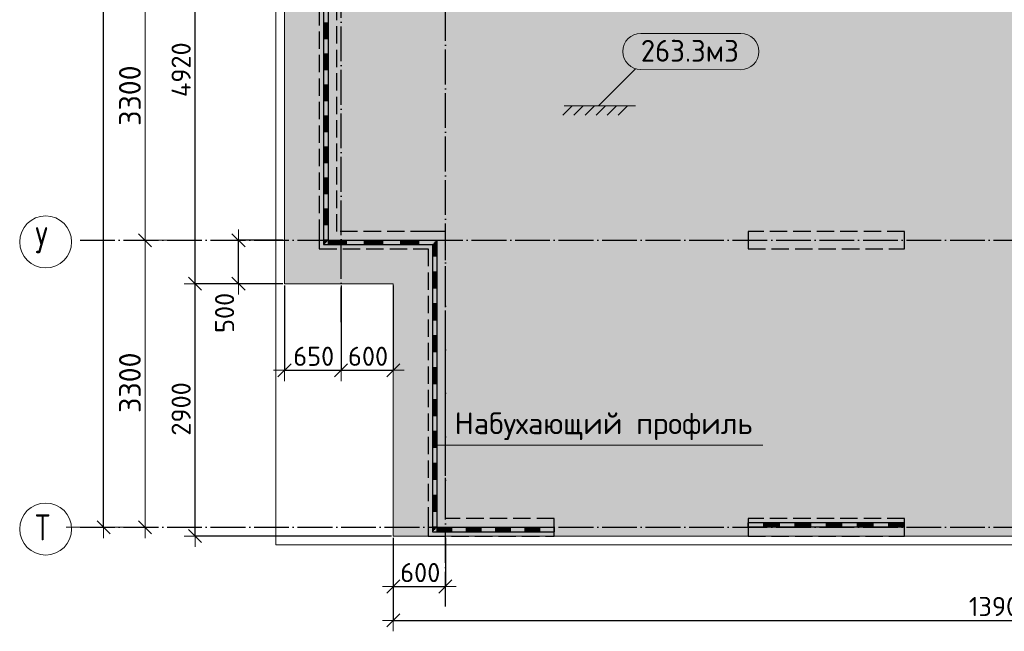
# Model space of a CAD drawing. Header units: millimetres. Extents: x -3725 to 93325, y -74170 to 82591.
# Tile 23 of 140: x -3695 to 7626, y 45545 to 52575. Entities that reach past the tile are written whole.
import ezdxf

# ---------------------------------------------------------------- set-up
doc = ezdxf.new("R2010")
doc.units = ezdxf.units.MM
doc.header["$PDMODE"] = 65
for name, pattern in [('______11', [500, 400, -50, 0, -50]), ('______2', [270, 200, -70]), ('______3', [500, 400, -100]), ('______5', [1100, 800, -100, 100, -100])]:
    doc.linetypes.add(name, pattern=pattern)
for name, color, linetype, lineweight in [('Standard', 7, 'Continuous', 25), ('Балка_ общее', 7, '______3', 13), ('Заливка', 7, 'Continuous', 13), ('Размерная линия_ общее', 7, 'Continuous', 13), ('Стена_ общее', 7, 'Continuous', 35), ('Текст_ примечание', 7, 'Continuous', 13), ('Фундамент (1)', 7, 'Continuous', 35)]:
    doc.layers.add(name, color=color, linetype=linetype, lineweight=lineweight)
doc.layers.add('Осевая линия_ общее', color=7, linetype='______5', lineweight=13, true_color=0xa0a0a0)
doc.styles.add('ISOCPEUR', font='ISOCPEUR')
doc.dimstyles.new('DIMSTYLE_17', dxfattribs={"dimtxt": 220, "dimasz": 250, "dimexe": 0, "dimexo": 0, "dimgap": 110, "dimtad": 2, "dimdec": 0, "dimrnd": 1, "dimzin": 12, "dimdsep": 46, "dimtxsty": 'ISOCPEUR', "dimblk1": 'ALL_ML_STRICH', "dimblk2": 'ALL_ML_STRICH', "dimsah": 1, "dimcen": 0, "dimclrd": 7, "dimclre": 256, "dimclrt": 7, "dimadec": 0, "dimazin": 0, "dimtfac": 1, "dimtdec": 0, "dimtix": 1, "dimtmove": 2, "dimatfit": 3, "dimfxl": 0, "dimtzin": 0, "dimlwd": 0, "dimlwe": -3, "dimarcsym": 0})
doc.dimstyles.new('DIMSTYLE_3', dxfattribs={"dimtxt": 220, "dimasz": 250, "dimexe": 0, "dimexo": 0, "dimgap": 110, "dimtad": 2, "dimdec": 0, "dimrnd": 5, "dimzin": 12, "dimdsep": 46, "dimtxsty": 'ISOCPEUR', "dimblk1": 'ALL_ML_STRICH', "dimblk2": 'ALL_ML_STRICH', "dimsah": 1, "dimcen": 0, "dimclrd": 7, "dimclre": 256, "dimclrt": 7, "dimadec": 0, "dimazin": 0, "dimtfac": 1, "dimtdec": 0, "dimtix": 1, "dimtmove": 2, "dimatfit": 3, "dimfxl": 0, "dimtzin": 0, "dimlwd": 0, "dimlwe": -3, "dimarcsym": 0})
doc.dimstyles.new('DIMSTYLE_5', dxfattribs={"dimtxt": 220, "dimasz": 250, "dimexe": 0, "dimexo": 0, "dimgap": 110, "dimtad": 2, "dimdec": 0, "dimrnd": 5, "dimzin": 12, "dimdsep": 46, "dimtxsty": 'ISOCPEUR', "dimblk1": 'ALL_ML_STRICH', "dimblk2": 'ALL_ML_STRICH', "dimsah": 1, "dimcen": 0, "dimclrd": 7, "dimclre": 256, "dimclrt": 7, "dimadec": 0, "dimazin": 0, "dimtfac": 1, "dimtdec": 0, "dimtix": 1, "dimtmove": 2, "dimatfit": 3, "dimfxl": 0, "dimtvp": 1.2, "dimtzin": 0, "dimlwd": 0, "dimlwe": -3, "dimarcsym": 0})
doc.dimstyles.new('DIMSTYLE_7', dxfattribs={"dimtxt": 250, "dimasz": 250, "dimexe": 0, "dimexo": 0, "dimgap": 125, "dimtad": 2, "dimdec": 0, "dimrnd": 5, "dimzin": 12, "dimdsep": 46, "dimtxsty": 'ISOCPEUR', "dimblk1": 'ALL_ML_STRICH', "dimblk2": 'ALL_ML_STRICH', "dimsah": 1, "dimcen": 0, "dimclrd": 7, "dimclre": 256, "dimclrt": 7, "dimadec": 0, "dimazin": 0, "dimtfac": 1, "dimtdec": 0, "dimtix": 1, "dimtmove": 2, "dimatfit": 3, "dimfxl": 0, "dimtzin": 0, "dimlwd": 0, "dimlwe": -3, "dimarcsym": 0})

# ---------------------------------------------------------------- blocks, each defined once
blk = doc.blocks.new('ALL_ML_STRICH')
at = {"color": 0, "linetype": 'ByBlock', "lineweight": -2}
for p, q in [((0, -0.5), (0, 0.5)), ((-1, 0), (0.5, 0)), ((-0.3, -0.3), (0.3, 0.3))]:
    blk.add_line(p, q, dxfattribs=at)
blk = doc.blocks.new('*D9')
at = {"layer": 'DEFPOINTS', "color": 7, "linetype": 'Continuous', "lineweight": 13, "transparency": 33554687}
for p in [(600, 46640), (1200, 46640), (600, 46060)]:
    blk.add_point(p, dxfattribs=at)
at = {"layer": 'Размерная линия_ общее', "color": 253, "linetype": 'Continuous', "lineweight": -2, "true_color": 0xa0a0a0, "transparency": 33554687}
for p, q in [((600, 46620), (600, 46060)), ((1200, 46620), (1200, 46060))]:
    blk.add_line(p, q, dxfattribs=at)
at = {"layer": 'Размерная линия_ общее', "color": 7, "linetype": 'Continuous', "lineweight": -2, "transparency": 33554687}
blk.add_line((600, 46060), (1200, 46060), dxfattribs=at)
at = {"layer": 'Размерная линия_ общее', "color": 7, "linetype": 'Continuous', "lineweight": 13, "transparency": 33554687, "xscale": 250, "yscale": 250, "zscale": 250, "rotation": 180}
blk.add_blockref('ALL_ML_STRICH', (600, 46060), dxfattribs=at)
at = {"layer": 'Размерная линия_ общее', "color": 7, "linetype": 'Continuous', "lineweight": 13, "transparency": 33554687, "xscale": 250, "yscale": 250, "zscale": 250}
blk.add_blockref('ALL_ML_STRICH', (1200, 46060), dxfattribs=at)
at = {"layer": 'Размерная линия_ общее', "color": 7, "linetype": 'Continuous', "lineweight": 13, "transparency": 33554687, "insert": (911, 46220), "char_height": 220, "width": 660, "attachment_point": 5, "style": 'ISOCPEUR'}
blk.add_mtext('\\A1;{600}', dxfattribs=at)
blk = doc.blocks.new('*D11')
at = {"layer": 'DEFPOINTS', "color": 7, "linetype": 'Continuous', "lineweight": 13, "transparency": 33554687}
for p in [(600, 46640), (14500, 46640), (600, 45670)]:
    blk.add_point(p, dxfattribs=at)
at = {"layer": 'Размерная линия_ общее', "color": 253, "linetype": 'Continuous', "lineweight": -2, "true_color": 0xa0a0a0, "transparency": 33554687}
for p, q in [((600, 46620), (600, 45670)), ((14500, 46620), (14500, 45670))]:
    blk.add_line(p, q, dxfattribs=at)
at = {"layer": 'Размерная линия_ общее', "color": 7, "linetype": 'Continuous', "lineweight": -2, "transparency": 33554687}
blk.add_line((600, 45670), (14500, 45670), dxfattribs=at)
at = {"layer": 'Размерная линия_ общее', "color": 7, "linetype": 'Continuous', "lineweight": 13, "transparency": 33554687, "xscale": 250, "yscale": 250, "zscale": 250, "rotation": 180}
blk.add_blockref('ALL_ML_STRICH', (600, 45670), dxfattribs=at)
at = {"layer": 'Размерная линия_ общее', "color": 7, "linetype": 'Continuous', "lineweight": 13, "transparency": 33554687, "xscale": 250, "yscale": 250, "zscale": 250}
blk.add_blockref('ALL_ML_STRICH', (14500, 45670), dxfattribs=at)
at = {"layer": 'Размерная линия_ общее', "color": 7, "linetype": 'Continuous', "lineweight": 13, "transparency": 33554687, "insert": (7583, 45830), "char_height": 220, "width": 1100, "attachment_point": 5, "style": 'ISOCPEUR'}
blk.add_mtext('\\A1;{13900}', dxfattribs=at)
blk = doc.blocks.new('*D12')
at = {"layer": 'DEFPOINTS', "color": 7, "linetype": 'Continuous', "lineweight": 13, "transparency": 33554687}
for p in [(-650, 49540), (-1679, 46640), (600, 46640)]:
    blk.add_point(p, dxfattribs=at)
at = {"layer": 'Размерная линия_ общее', "color": 253, "linetype": 'Continuous', "lineweight": -2, "true_color": 0xa0a0a0, "transparency": 33554687}
for p, q in [((-670, 49540), (-1679, 49540)), ((580, 46640), (-1679, 46640))]:
    blk.add_line(p, q, dxfattribs=at)
at = {"layer": 'Размерная линия_ общее', "color": 7, "linetype": 'Continuous', "lineweight": -2, "transparency": 33554687}
blk.add_line((-1679, 46640), (-1679, 49540), dxfattribs=at)
at = {"layer": 'Размерная линия_ общее', "color": 7, "linetype": 'Continuous', "lineweight": 13, "transparency": 33554687, "xscale": 250, "yscale": 250, "zscale": 250}
for p, rotation in [((-1679, 49540), 90), ((-1679, 46640), 270)]:
    blk.add_blockref('ALL_ML_STRICH', p, dxfattribs=dict(at, rotation=rotation))
at = {"layer": 'Размерная линия_ общее', "color": 7, "linetype": 'Continuous', "lineweight": 13, "transparency": 33554687, "insert": (-1839, 48101), "char_height": 220, "width": 880, "attachment_point": 5, "rotation": 90, "style": 'ISOCPEUR'}
blk.add_mtext('\\A1;{2900}', dxfattribs=at)
blk = doc.blocks.new('*D13')
at = {"layer": 'DEFPOINTS', "color": 7, "linetype": 'Continuous', "lineweight": 13, "transparency": 33554687}
for p in [(-650, 54460), (-1679, 49540), (-650, 49540)]:
    blk.add_point(p, dxfattribs=at)
at = {"layer": 'Размерная линия_ общее', "color": 253, "linetype": 'Continuous', "lineweight": -2, "true_color": 0xa0a0a0, "transparency": 33554687}
for p, q in [((-670, 54460), (-1679, 54460)), ((-670, 49540), (-1679, 49540))]:
    blk.add_line(p, q, dxfattribs=at)
at = {"layer": 'Размерная линия_ общее', "color": 7, "linetype": 'Continuous', "lineweight": -2, "transparency": 33554687}
blk.add_line((-1679, 49540), (-1679, 54460), dxfattribs=at)
at = {"layer": 'Размерная линия_ общее', "color": 7, "linetype": 'Continuous', "lineweight": 13, "transparency": 33554687, "xscale": 250, "yscale": 250, "zscale": 250}
for p, rotation in [((-1679, 54460), 90), ((-1679, 49540), 270)]:
    blk.add_blockref('ALL_ML_STRICH', p, dxfattribs=dict(at, rotation=rotation))
at = {"layer": 'Размерная линия_ общее', "color": 7, "linetype": 'Continuous', "lineweight": 13, "transparency": 33554687, "insert": (-1839, 52000), "char_height": 220, "width": 880, "attachment_point": 5, "rotation": 90, "style": 'ISOCPEUR'}
blk.add_mtext('\\A1;{4920}', dxfattribs=at)
blk = doc.blocks.new('*D25')
at = {"layer": 'DEFPOINTS', "color": 7, "linetype": 'Continuous', "lineweight": 13, "transparency": 33554687}
for p in [(-650, 50040), (-1179, 49540), (-650, 49540)]:
    blk.add_point(p, dxfattribs=at)
at = {"layer": 'Размерная линия_ общее', "color": 253, "linetype": 'Continuous', "lineweight": -2, "true_color": 0xa0a0a0, "transparency": 33554687}
for p, q in [((-670, 50040), (-1179, 50040)), ((-670, 49540), (-1179, 49540))]:
    blk.add_line(p, q, dxfattribs=at)
at = {"layer": 'Размерная линия_ общее', "color": 7, "linetype": 'Continuous', "lineweight": -2, "transparency": 33554687}
blk.add_line((-1179, 49540), (-1179, 50040), dxfattribs=at)
at = {"layer": 'Размерная линия_ общее', "color": 7, "linetype": 'Continuous', "lineweight": 13, "transparency": 33554687, "xscale": 250, "yscale": 250, "zscale": 250}
for p, rotation in [((-1179, 50040), 90), ((-1179, 49540), 270)]:
    blk.add_blockref('ALL_ML_STRICH', p, dxfattribs=dict(at, rotation=rotation))
at = {"layer": 'Размерная линия_ общее', "color": 7, "linetype": 'Continuous', "lineweight": 13, "transparency": 33554687, "insert": (-1339, 49205), "char_height": 220, "width": 660, "attachment_point": 5, "rotation": 90, "style": 'ISOCPEUR'}
blk.add_mtext('\\A1;{500}', dxfattribs=at)
blk = doc.blocks.new('СЛОЖНЫЙ_ОБЪЕКТ_7')
at = {"layer": 'Стена_ общее', "color": 253, "linetype": '______2', "lineweight": -3, "true_color": 0xa0a0a0, "transparency": 33554687}
for p, q in [((-250, 54060), (-250, 50140)), ((-50, 50140), (-50, 53860)), ((-250, 50140), (-250, 49940)), ((1000, 50140), (-50, 50140)), ((1200, 50140), (1000, 50140)), ((1200, 46840), (1200, 50140)), ((4680, 50140), (4680, 49940)), ((6480, 50140), (4680, 50140)), ((6480, 49940), (6480, 50140)), ((-250, 49940), (1000, 49940)), ((1000, 49940), (1000, 46840)), ((4680, 49940), (6480, 49940)), ((1000, 46840), (1000, 46640)), ((2450, 46840), (1200, 46840)), ((2450, 46640), (2450, 46840)), ((4680, 46840), (4680, 46640)), ((6480, 46840), (4680, 46840)), ((6480, 46640), (6480, 46840)), ((1000, 46640), (2450, 46640)), ((4680, 46640), (6480, 46640))]:
    blk.add_line(p, q, dxfattribs=at)
blk = doc.blocks.new('ЭЛЕМЕНТ_УЗОРА_3')
at = {"layer": 'Standard', "color": 7, "linetype": 'Continuous', "lineweight": 25, "transparency": 33554687}
for p, q in [((5040, 46790), (4680, 46790)), ((4680, 46790), (4680, 46790)), ((4680, 46740), (4680, 46790)), ((4680, 46740), (4680, 46790)), ((4680, 46780), (4680, 46780)), ((4680, 46770), (4680, 46770)), ((4680, 46760), (4680, 46760)), ((4860, 46740), (4860, 46790)), ((5040, 46780), (4860, 46780)), ((5040, 46770), (4860, 46770)), ((5040, 46760), (4860, 46760)), ((5400, 46790), (5040, 46790)), ((5040, 46740), (5040, 46790)), ((5040, 46740), (5040, 46790)), ((5220, 46740), (5220, 46790)), ((5400, 46780), (5220, 46780)), ((5400, 46770), (5220, 46770)), ((5400, 46760), (5220, 46760)), ((5760, 46790), (5400, 46790)), ((5400, 46740), (5400, 46790)), ((5400, 46740), (5400, 46790)), ((5580, 46740), (5580, 46790)), ((5760, 46780), (5580, 46780)), ((5760, 46770), (5580, 46770)), ((5760, 46760), (5580, 46760)), ((6120, 46790), (5760, 46790)), ((5760, 46740), (5760, 46790)), ((5760, 46740), (5760, 46790)), ((5940, 46740), (5940, 46790)), ((6120, 46780), (5940, 46780)), ((6120, 46770), (5940, 46770)), ((6120, 46760), (5940, 46760)), ((6480, 46790), (6120, 46790)), ((6120, 46740), (6120, 46790)), ((6120, 46740), (6120, 46790)), ((6300, 46740), (6300, 46790)), ((6480, 46780), (6300, 46780)), ((6480, 46770), (6300, 46770)), ((6480, 46760), (6300, 46760)), ((6480, 46740), (6480, 46790)), ((4680, 46750), (4680, 46750)), ((5040, 46740), (4680, 46740)), ((4680, 46740), (4680, 46740)), ((5040, 46750), (4860, 46750)), ((5400, 46740), (5040, 46740)), ((5400, 46750), (5220, 46750)), ((5760, 46740), (5400, 46740)), ((5760, 46750), (5580, 46750)), ((6120, 46740), (5760, 46740)), ((6120, 46750), (5940, 46750)), ((6480, 46740), (6120, 46740)), ((6480, 46750), (6300, 46750))]:
    blk.add_line(p, q, dxfattribs=at)
blk = doc.blocks.new('ЭЛЕМЕНТ_УЗОРА_4')
at = {"layer": 'Standard', "color": 7, "linetype": 'Continuous', "lineweight": 25, "transparency": 33554687}
for p, q in [((-200, 52891), (-200, 52535)), ((-150, 52891), (-150, 52535)), ((-200, 52535), (-200, 52178)), ((-150, 52535), (-200, 52535)), ((-150, 52535), (-200, 52535)), ((-190, 52535), (-190, 52356)), ((-180, 52535), (-180, 52356)), ((-170, 52535), (-170, 52356)), ((-160, 52535), (-160, 52356)), ((-150, 52535), (-150, 52178)), ((-150, 52356), (-200, 52356)), ((-200, 52178), (-200, 51822)), ((-150, 52178), (-200, 52178)), ((-150, 52178), (-200, 52178)), ((-190, 52178), (-190, 52000)), ((-180, 52178), (-180, 52000)), ((-170, 52178), (-170, 52000)), ((-160, 52178), (-160, 52000)), ((-150, 52178), (-150, 51822)), ((-150, 52000), (-200, 52000)), ((-200, 51822), (-200, 51465)), ((-150, 51822), (-200, 51822)), ((-150, 51822), (-200, 51822)), ((-190, 51822), (-190, 51644)), ((-180, 51822), (-180, 51644)), ((-170, 51822), (-170, 51644)), ((-160, 51822), (-160, 51644)), ((-150, 51822), (-150, 51465)), ((-150, 51644), (-200, 51644)), ((-200, 51465), (-200, 51109)), ((-150, 51465), (-200, 51465)), ((-150, 51465), (-200, 51465)), ((-190, 51465), (-190, 51287)), ((-180, 51465), (-180, 51287)), ((-170, 51465), (-170, 51287)), ((-160, 51465), (-160, 51287)), ((-150, 51465), (-150, 51109)), ((-150, 51287), (-200, 51287)), ((-200, 51109), (-200, 50753)), ((-150, 51109), (-200, 51109)), ((-150, 51109), (-200, 51109)), ((-190, 51109), (-190, 50931)), ((-180, 51109), (-180, 50931)), ((-170, 51109), (-170, 50931)), ((-160, 51109), (-160, 50931)), ((-150, 51109), (-150, 50753)), ((-150, 50931), (-200, 50931)), ((-200, 50753), (-200, 50396)), ((-150, 50753), (-200, 50753)), ((-150, 50753), (-200, 50753)), ((-190, 50753), (-190, 50575)), ((-180, 50753), (-180, 50575)), ((-170, 50753), (-170, 50575)), ((-160, 50753), (-160, 50575)), ((-150, 50753), (-150, 50396)), ((-150, 50575), (-200, 50575)), ((-200, 50396), (-200, 50040)), ((-150, 50396), (-200, 50396)), ((-150, 50396), (-200, 50396)), ((-190, 50396), (-190, 50218)), ((-180, 50396), (-180, 50218)), ((-170, 50396), (-170, 50218)), ((-160, 50396), (-160, 50218)), ((-150, 50218), (-200, 50218)), ((-200, 50040), (-200, 49990)), ((-200, 49990), (-150, 49990)), ((-190, 50040), (-190, 50000)), ((-180, 50040), (-180, 50010)), ((-170, 50040), (-170, 50020)), ((-160, 50040), (-160, 50030)), ((-150, 50040), (-150, 50040)), ((-150, 50040), (267, 50040)), ((-150, 50040), (-150, 49990)), ((-150, 50040), (-150, 49990)), ((-150, 50030), (58, 50030)), ((-150, 50020), (58, 50020)), ((-150, 50010), (58, 50010)), ((-150, 50000), (58, 50000)), ((-150, 49990), (267, 49990)), ((58, 50040), (58, 49990)), ((267, 50040), (683, 50040)), ((267, 50040), (267, 49990)), ((267, 50040), (267, 49990)), ((267, 50030), (475, 50030)), ((267, 50020), (475, 50020)), ((267, 50010), (475, 50010)), ((267, 50000), (475, 50000)), ((267, 49990), (683, 49990)), ((475, 50040), (475, 49990)), ((683, 50040), (683, 49990)), ((683, 50040), (683, 49990)), ((683, 50030), (892, 50030)), ((683, 50020), (892, 50020)), ((683, 50010), (892, 50010)), ((683, 50000), (892, 50000)), ((683, 49990), (1050, 49990)), ((892, 50040), (892, 49990)), ((1050, 49990), (1050, 49673)), ((1060, 50000), (1060, 49857)), ((1070, 50010), (1070, 49857)), ((1080, 50020), (1080, 49857)), ((1090, 50030), (1090, 49857)), ((1100, 50040), (1100, 50040)), ((1100, 50040), (1100, 49673)), ((1100, 50040), (1100, 50040)), ((1100, 50040), (1100, 50040)), ((1100, 49857), (1050, 49857)), ((1050, 49673), (1050, 49307)), ((1100, 49673), (1050, 49673)), ((1100, 49673), (1050, 49673)), ((1060, 49673), (1060, 49490)), ((1070, 49673), (1070, 49490)), ((1080, 49673), (1080, 49490)), ((1090, 49673), (1090, 49490)), ((1100, 49673), (1100, 49307)), ((1100, 49490), (1050, 49490)), ((1050, 49307), (1050, 48940)), ((1100, 49307), (1050, 49307)), ((1100, 49307), (1050, 49307)), ((1060, 49307), (1060, 49123)), ((1070, 49307), (1070, 49123)), ((1080, 49307), (1080, 49123)), ((1090, 49307), (1090, 49123)), ((1100, 49307), (1100, 48940)), ((1100, 49123), (1050, 49123)), ((1050, 48940), (1050, 48573)), ((1100, 48940), (1050, 48940)), ((1100, 48940), (1050, 48940)), ((1060, 48940), (1060, 48757)), ((1070, 48940), (1070, 48757)), ((1080, 48940), (1080, 48757)), ((1090, 48940), (1090, 48757)), ((1100, 48940), (1100, 48573)), ((1100, 48757), (1050, 48757)), ((1050, 48573), (1050, 48207)), ((1100, 48573), (1050, 48573)), ((1100, 48573), (1050, 48573)), ((1060, 48573), (1060, 48390)), ((1070, 48573), (1070, 48390)), ((1080, 48573), (1080, 48390)), ((1090, 48573), (1090, 48390)), ((1100, 48573), (1100, 48207)), ((1100, 48390), (1050, 48390)), ((1050, 48207), (1050, 47840)), ((1100, 48207), (1050, 48207)), ((1100, 48207), (1050, 48207)), ((1060, 48207), (1060, 48023)), ((1070, 48207), (1070, 48023)), ((1080, 48207), (1080, 48023)), ((1090, 48207), (1090, 48023)), ((1100, 48207), (1100, 47840)), ((1100, 48023), (1050, 48023)), ((1050, 47840), (1050, 47473)), ((1100, 47840), (1050, 47840)), ((1100, 47840), (1050, 47840)), ((1060, 47840), (1060, 47657)), ((1070, 47840), (1070, 47657)), ((1080, 47840), (1080, 47657)), ((1090, 47840), (1090, 47657)), ((1100, 47840), (1100, 47473)), ((1100, 47657), (1050, 47657)), ((1050, 47473), (1050, 47107)), ((1100, 47473), (1050, 47473)), ((1100, 47473), (1050, 47473)), ((1060, 47473), (1060, 47290)), ((1070, 47473), (1070, 47290)), ((1080, 47473), (1080, 47290)), ((1090, 47473), (1090, 47290)), ((1100, 47473), (1100, 47107)), ((1100, 47290), (1050, 47290)), ((1050, 47107), (1050, 46740)), ((1100, 47107), (1050, 47107)), ((1100, 47107), (1050, 47107)), ((1060, 47107), (1060, 46923)), ((1070, 47107), (1070, 46923)), ((1080, 47107), (1080, 46923)), ((1090, 47107), (1090, 46923)), ((1100, 47107), (1100, 46740)), ((1100, 46923), (1050, 46923)), ((1050, 46740), (1050, 46690)), ((1100, 46740), (1050, 46740)), ((1100, 46740), (1050, 46740)), ((1050, 46690), (1100, 46690)), ((1060, 46740), (1060, 46700)), ((1070, 46740), (1070, 46710)), ((1080, 46740), (1080, 46720)), ((1090, 46740), (1090, 46730)), ((1100, 46740), (1100, 46740)), ((1100, 46730), (1269, 46730)), ((1100, 46720), (1269, 46720)), ((1100, 46710), (1269, 46710)), ((1100, 46700), (1269, 46700)), ((1100, 46690), (1438, 46690)), ((1269, 46740), (1269, 46690)), ((1438, 46740), (1775, 46740)), ((1438, 46740), (1438, 46690)), ((1438, 46740), (1438, 46690)), ((1438, 46730), (1606, 46730)), ((1438, 46720), (1606, 46720)), ((1438, 46710), (1606, 46710)), ((1438, 46700), (1606, 46700)), ((1438, 46690), (1775, 46690)), ((1606, 46740), (1606, 46690)), ((1775, 46740), (2112, 46740)), ((1775, 46740), (1775, 46690)), ((1775, 46740), (1775, 46690)), ((1775, 46730), (1944, 46730)), ((1775, 46720), (1944, 46720)), ((1775, 46710), (1944, 46710)), ((1775, 46700), (1944, 46700)), ((1775, 46690), (2112, 46690)), ((1944, 46740), (1944, 46690)), ((2112, 46740), (2450, 46740)), ((2112, 46740), (2112, 46690)), ((2112, 46740), (2112, 46690)), ((2112, 46730), (2281, 46730)), ((2112, 46720), (2281, 46720)), ((2112, 46710), (2281, 46710)), ((2112, 46700), (2281, 46700)), ((2112, 46690), (2450, 46690)), ((2281, 46740), (2281, 46690)), ((2450, 46740), (2450, 46740)), ((2450, 46740), (2450, 46690)), ((2450, 46740), (2450, 46690)), ((2450, 46730), (2450, 46730)), ((2450, 46720), (2450, 46720)), ((2450, 46710), (2450, 46710)), ((2450, 46700), (2450, 46700)), ((2450, 46690), (2450, 46690))]:
    blk.add_line(p, q, dxfattribs=at)
for points in [[(-150, 50396), (-150, 50040), (-150, 50040)], [(-150, 50040), (-150, 50040), (-200, 50040)], [(-150, 50040), (-150, 50040), (-200, 50040)], [(683, 50040), (1100, 50040), (1100, 50040)], [(1100, 46740), (1100, 46740), (1438, 46740)], [(1100, 46740), (1100, 46740), (1100, 46690)], [(1100, 46740), (1100, 46740), (1100, 46690)]]:
    blk.add_lwpolyline(points, dxfattribs=at)
blk = doc.blocks.new('*D517')
at = {"layer": 'DEFPOINTS', "color": 7, "linetype": 'Continuous', "lineweight": 13, "transparency": 33554687}
for p in [(-2849, 67780), (-3000, 46740), (-2731, 46740)]:
    blk.add_point(p, dxfattribs=at)
at = {"layer": 'Размерная линия_ общее', "color": 253, "linetype": 'Continuous', "lineweight": -2, "true_color": 0xa0a0a0, "transparency": 33554687}
for p, q in [((-2949, 67780), (-2731, 67780)), ((-2731, 46740), (-2731, 46740))]:
    blk.add_line(p, q, dxfattribs=at)
at = {"layer": 'Размерная линия_ общее', "color": 7, "linetype": 'Continuous', "lineweight": -2, "transparency": 33554687}
blk.add_line((-2731, 46740), (-2731, 67780), dxfattribs=at)
at = {"layer": 'Размерная линия_ общее', "color": 7, "linetype": 'Continuous', "lineweight": 13, "transparency": 33554687, "xscale": 250, "yscale": 250, "zscale": 250}
for p, rotation in [((-2731, 67780), 90), ((-2731, 46740), 270)]:
    blk.add_blockref('ALL_ML_STRICH', p, dxfattribs=dict(at, rotation=rotation))
at = {"layer": 'Размерная линия_ общее', "color": 7, "linetype": 'Continuous', "lineweight": 13, "transparency": 33554687, "insert": (-2891, 57282), "char_height": 220, "width": 1100, "attachment_point": 5, "rotation": 90, "style": 'ISOCPEUR'}
blk.add_mtext('\\A1;{21040}', dxfattribs=at)
blk = doc.blocks.new('*D535')
at = {"layer": 'DEFPOINTS', "color": 7, "linetype": 'Continuous', "lineweight": 13, "transparency": 33554687}
for p in [(-1978, 50040), (-3170, 46740), (-2253, 46740)]:
    blk.add_point(p, dxfattribs=at)
at = {"layer": 'Балка_ общее', "color": 251, "linetype": 'Continuous', "lineweight": -2, "true_color": 0x656565, "transparency": 33554687}
for p, q in [((-1988, 50040), (-2253, 50040)), ((-3160, 46740), (-2253, 46740))]:
    blk.add_line(p, q, dxfattribs=at)
at = {"layer": 'Балка_ общее', "color": 7, "linetype": 'Continuous', "lineweight": -2, "transparency": 33554687}
blk.add_line((-2253, 46740), (-2253, 50040), dxfattribs=at)
at = {"layer": 'Балка_ общее', "color": 7, "linetype": 'Continuous', "lineweight": 13, "transparency": 33554687, "xscale": 250, "yscale": 250, "zscale": 250}
for p, rotation in [((-2253, 50040), 90), ((-2253, 46740), 270)]:
    blk.add_blockref('ALL_ML_STRICH', p, dxfattribs=dict(at, rotation=rotation))
at = {"layer": 'Балка_ общее', "color": 7, "linetype": 'Continuous', "lineweight": 13, "transparency": 33554687, "insert": (-2428, 48402), "char_height": 250, "width": 1000, "attachment_point": 5, "rotation": 90, "style": 'ISOCPEUR'}
blk.add_mtext('\\A1;{3300}', dxfattribs=at)
blk = doc.blocks.new('*D536')
at = {"layer": 'DEFPOINTS', "color": 7, "linetype": 'Continuous', "lineweight": 13, "transparency": 33554687}
for p in [(-1554, 53340), (-2253, 50040), (-1978, 50040)]:
    blk.add_point(p, dxfattribs=at)
at = {"layer": 'Балка_ общее', "color": 251, "linetype": 'Continuous', "lineweight": -2, "true_color": 0x656565, "transparency": 33554687}
for p, q in [((-1564, 53340), (-2253, 53340)), ((-1988, 50040), (-2253, 50040))]:
    blk.add_line(p, q, dxfattribs=at)
at = {"layer": 'Балка_ общее', "color": 7, "linetype": 'Continuous', "lineweight": -2, "transparency": 33554687}
blk.add_line((-2253, 50040), (-2253, 53340), dxfattribs=at)
at = {"layer": 'Балка_ общее', "color": 7, "linetype": 'Continuous', "lineweight": 13, "transparency": 33554687, "xscale": 250, "yscale": 250, "zscale": 250}
for p, rotation in [((-2253, 53340), 90), ((-2253, 50040), 270)]:
    blk.add_blockref('ALL_ML_STRICH', p, dxfattribs=dict(at, rotation=rotation))
at = {"layer": 'Балка_ общее', "color": 7, "linetype": 'Continuous', "lineweight": 13, "transparency": 33554687, "insert": (-2428, 51702), "char_height": 250, "width": 1000, "attachment_point": 5, "rotation": 90, "style": 'ISOCPEUR'}
blk.add_mtext('\\A1;{3300}', dxfattribs=at)
blk = doc.blocks.new('*D548')
at = {"layer": 'DEFPOINTS', "color": 7, "linetype": 'Continuous', "lineweight": 13, "transparency": 33554687}
for p in [(-650, 49540), (0, 49540), (-650, 48546)]:
    blk.add_point(p, dxfattribs=at)
at = {"layer": 'Размерная линия_ общее', "color": 253, "linetype": 'Continuous', "lineweight": -2, "true_color": 0xa0a0a0, "transparency": 33554687}
for p, q in [((-650, 49520), (-650, 48546)), ((0, 49520), (0, 48546))]:
    blk.add_line(p, q, dxfattribs=at)
at = {"layer": 'Размерная линия_ общее', "color": 7, "linetype": 'Continuous', "lineweight": -2, "transparency": 33554687}
blk.add_line((-650, 48546), (0, 48546), dxfattribs=at)
at = {"layer": 'Размерная линия_ общее', "color": 7, "linetype": 'Continuous', "lineweight": 13, "transparency": 33554687, "xscale": 250, "yscale": 250, "zscale": 250, "rotation": 180}
blk.add_blockref('ALL_ML_STRICH', (-650, 48546), dxfattribs=at)
at = {"layer": 'Размерная линия_ общее', "color": 7, "linetype": 'Continuous', "lineweight": 13, "transparency": 33554687, "xscale": 250, "yscale": 250, "zscale": 250}
blk.add_blockref('ALL_ML_STRICH', (0, 48546), dxfattribs=at)
at = {"layer": 'Размерная линия_ общее', "color": 7, "linetype": 'Continuous', "lineweight": 13, "transparency": 33554687, "insert": (-314, 48706), "char_height": 220, "width": 660, "attachment_point": 5, "style": 'ISOCPEUR'}
blk.add_mtext('\\A1;{650}', dxfattribs=at)
blk = doc.blocks.new('*D549')
at = {"layer": 'DEFPOINTS', "color": 7, "linetype": 'Continuous', "lineweight": 13, "transparency": 33554687}
for p in [(0, 49540), (600, 49540), (0, 48546)]:
    blk.add_point(p, dxfattribs=at)
at = {"layer": 'Размерная линия_ общее', "color": 253, "linetype": 'Continuous', "lineweight": -2, "true_color": 0xa0a0a0, "transparency": 33554687}
for p, q in [((0, 49520), (0, 48546)), ((600, 49520), (600, 48546))]:
    blk.add_line(p, q, dxfattribs=at)
at = {"layer": 'Размерная линия_ общее', "color": 7, "linetype": 'Continuous', "lineweight": -2, "transparency": 33554687}
blk.add_line((0, 48546), (600, 48546), dxfattribs=at)
at = {"layer": 'Размерная линия_ общее', "color": 7, "linetype": 'Continuous', "lineweight": 13, "transparency": 33554687, "xscale": 250, "yscale": 250, "zscale": 250, "rotation": 180}
blk.add_blockref('ALL_ML_STRICH', (0, 48546), dxfattribs=at)
at = {"layer": 'Размерная линия_ общее', "color": 7, "linetype": 'Continuous', "lineweight": 13, "transparency": 33554687, "xscale": 250, "yscale": 250, "zscale": 250}
blk.add_blockref('ALL_ML_STRICH', (600, 48546), dxfattribs=at)
at = {"layer": 'Размерная линия_ общее', "color": 7, "linetype": 'Continuous', "lineweight": 13, "transparency": 33554687, "insert": (311, 48706), "char_height": 220, "width": 660, "attachment_point": 5, "style": 'ISOCPEUR'}
blk.add_mtext('\\A1;{600}', dxfattribs=at)
blk = doc.blocks.new('СЛОЖНЫЙ_ОБЪЕКТ_9')
at = {"layer": 'Осевая линия_ общее', "color": 253, "linetype": '______11', "lineweight": -3, "true_color": 0xa0a0a0, "transparency": 33554687}
for p, q in [((0, 49097.3), (0, 70740)), ((1200, 45830), (1200, 70740)), ((-3000, 50040), (14850, 50040)), ((-3000, 46740), (14900, 46740))]:
    blk.add_line(p, q, dxfattribs=at)
at = {"layer": 'Осевая линия_ общее', "color": 7, "linetype": 'Continuous', "lineweight": 13, "transparency": 33554687}
for centre in [(-3396.2, 50020.5), (-3396.2, 46720.5)]:
    blk.add_circle(centre, 298.8, dxfattribs=at)
at = {"layer": 'Осевая линия_ общее', "color": 7, "linetype": 'Continuous', "lineweight": 13, "transparency": 33554687, "char_height": 300, "width": 359.833, "attachment_point": 7, "style": 'ISOCPEUR'}
for s, insert in [('\\W0.80;У', (-3516.2, 49890)), ('\\W0.80;Т', (-3516.2, 46590))]:
    blk.add_mtext(s, dxfattribs=dict(at, insert=insert))
at = {"layer": 'Балка_ общее', "color": 7, "linetype": 'Continuous', "lineweight": 13, "transparency": 33554687}
for base, p1, p2, picture, middle in [((-2253.1, 53340), (-1987.5, 50040), (-1564.2, 53340), '*D536', (-2428.1, 51702.5)), ((-2253.1, 50040), (-3160, 46740), (-1987.5, 50040), '*D535', (-2428.1, 48402.5))]:
    dim = blk.add_linear_dim(base=base, p1=p1, p2=p2, angle=90, dimstyle='DIMSTYLE_7', override={"dimpost": '<>', "dimclrd": 7, "dimclre": 251, "dimclrt": 7, "dimlwd": 0, "dimlwe": 65533}, dxfattribs=at)
    dim.commit()
    dim.dimension.update_dxf_attribs({"geometry": picture, "text_midpoint": middle, "dimtype": 160})

msp = doc.modelspace()

# ---------------------------------------------------------------- hatches: boundary and pattern name
at = {"layer": 'Заливка', "linetype": 'Continuous', "lineweight": 13, "transparency": 33554687}
h = msp.add_hatch(color=9, dxfattribs=at)
h.paths.add_polyline_path([(14500, 68280), (600, 68280), (600, 64980), (-650, 64980), (-650, 60060), (600, 60060), (600, 54460), (-650, 54460), (-650, 49540), (600, 49540), (600, 46640), (14500, 46640), (14500, 52830), (16340, 52830), (16340, 61690), (14500, 61690)])
h.paths.add_polyline_path([(5880, 57065), (6480, 57065), (6480, 56465), (5880, 56465)], flags=16)

# ---------------------------------------------------------------- linework, layer by layer
at = {"layer": 'Standard', "color": 7, "linetype": 'Continuous', "lineweight": 13, "transparency": 33554687}
msp.add_line((1100, 47685.1), (4850, 47685.1), dxfattribs=at)
at = {"layer": 'Standard', "color": 7, "linetype": 'Continuous', "lineweight": 18, "transparency": 33554687}
msp.add_lwpolyline([(-750, 46540), (16440, 46540), (16440, 68380), (-750, 68380), (-750, 46540)], dxfattribs=at)
at = {"layer": 'Текст_ примечание', "color": 7, "linetype": 'Continuous', "lineweight": 13, "transparency": 33554687}
for p, q in [((4597.2, 52416.8), (3447.2, 52417.9)), ((4596.8, 52000.2), (3446.8, 52001.3))]:
    msp.add_line(p, q, dxfattribs=at)
at = {"layer": 'Текст_ примечание', "transparency": 33554687}
for p, q in [((3386.7, 52008.9), (2961.8, 51584.9)), ((2657.7, 51585.2), (2550.9, 51478.6)), ((2564.5, 51585.3), (3384.6, 51584.5)), ((2785.1, 51585.1), (2678.3, 51478.5)), ((2912.5, 51585), (2805.6, 51478.4)), ((3039.8, 51584.9), (2933, 51478.2)), ((3167.2, 51584.7), (3060.4, 51478.1)), ((3294.6, 51584.6), (3187.8, 51478))]:
    msp.add_line(p, q, dxfattribs=at)
at = {"layer": 'Текст_ примечание', "color": 7, "linetype": 'Continuous', "lineweight": 13, "transparency": 33554687}
for centre, start, end in [((3447, 52209.6), 89.94475, 269.94475), ((4597, 52208.5), 269.94475, 89.94475)]:
    msp.add_arc(centre, 208.3, start, end, dxfattribs=at)
at = {"layer": 'Фундамент (1)', "color": 7, "lineweight": 18, "transparency": 33554687}
for p, q in [((-650, 49540), (-650, 54460)), ((600, 49540), (-650, 49540)), ((600, 46640), (600, 49540)), ((14500, 46640), (600, 46640))]:
    msp.add_line(p, q, dxfattribs=at)
at = {"layer": 'Фундамент (1)', "color": 7, "linetype": 'Continuous', "lineweight": 18, "transparency": 33554687}
for p, q in [((-650, 49540), (-650, 54460)), ((600, 49540), (-650, 49540)), ((600, 46640), (600, 49540)), ((14500, 46640), (600, 46640))]:
    msp.add_line(p, q, dxfattribs=at)

# ---------------------------------------------------------------- block references
at = {"layer": 'Standard', "color": 7, "linetype": 'Continuous', "lineweight": 25, "transparency": 33554687}
for name in ['ЭЛЕМЕНТ_УЗОРА_4', 'ЭЛЕМЕНТ_УЗОРА_3']:
    msp.add_blockref(name, (0, 0), dxfattribs=at)
at = {"layer": 'Балка_ общее', "color": 7, "linetype": 'Continuous', "lineweight": 13, "transparency": 33554687}
msp.add_blockref('СЛОЖНЫЙ_ОБЪЕКТ_9', (0, 0), dxfattribs=at)
at = {"layer": 'Стена_ общее', "color": 253, "linetype": '______2', "lineweight": -3, "true_color": 0xa0a0a0, "transparency": 33554687}
msp.add_blockref('СЛОЖНЫЙ_ОБЪЕКТ_7', (0, 0), dxfattribs=at)

# ---------------------------------------------------------------- texts
at = {"layer": 'Standard', "color": 7, "linetype": 'Continuous', "lineweight": 13, "transparency": 33554687, "insert": (3019.3, 47901.8), "char_height": 250, "width": 3485.668, "attachment_point": 5, "style": 'ISOCPEUR'}
msp.add_mtext('\\A1;{\\fISOCPEUR|i0|b0;\\H250.000000;\\W1.000000;\\C7;Набухающий профиль}\\P', dxfattribs=at)
at = {"layer": 'Текст_ примечание', "color": 7, "linetype": 'Continuous', "lineweight": 13, "transparency": 33554687, "insert": (3446.9, 52092.9), "char_height": 250, "width": 1268.819, "attachment_point": 7, "rotation": 359.94475, "style": 'ISOCPEUR'}
msp.add_mtext('\\W0.96;263.3м3', dxfattribs=at)

# ---------------------------------------------------------------- dimensions: what is measured, and where the dimension line sits
at = {"layer": 'Размерная линия_ общее', "color": 7, "linetype": 'Continuous', "lineweight": 13, "transparency": 33554687}
for base, p1, p2, dimstyle, picture, middle in [((-2730.6, 67780), (-2730.6, 46740), (-2949, 67780), 'DIMSTYLE_17', '*D517', (-2890.6, 57282)), ((-1678.7, 54460), (-670, 49540), (-670, 54460), 'DIMSTYLE_3', '*D13', (-1838.7, 52000)), ((-1178.7, 50040), (-670, 49540), (-670, 50040), 'DIMSTYLE_5', '*D25', (-1339.4, 49205)), ((-1678.7, 49540), (580, 46640), (-670, 49540), 'DIMSTYLE_3', '*D12', (-1838.7, 48101))]:
    dim = msp.add_linear_dim(base=base, p1=p1, p2=p2, angle=90, dimstyle=dimstyle, override={"dimpost": '<>', "dimclrd": 7, "dimclre": 253, "dimclrt": 7, "dimlwd": 0, "dimlwe": 65533}, dxfattribs=at)
    dim.commit()
    dim.dimension.update_dxf_attribs({"geometry": picture, "text_midpoint": middle, "dimtype": 160})
for base, p1, p2, dimstyle, picture, middle in [((0, 48545.8), (-650, 49520), (0, 49520), 'DIMSTYLE_3', '*D548', (-314, 48705.8)), ((600, 48545.8), (0, 49520), (600, 49520), 'DIMSTYLE_5', '*D549', (311, 48705.8)), ((1200, 46060), (600, 46620), (1200, 46620), 'DIMSTYLE_5', '*D9', (911, 46220)), ((14500, 45670), (600, 46620), (14500, 46620), 'DIMSTYLE_3', '*D11', (7583, 45830))]:
    dim = msp.add_linear_dim(base=base, p1=p1, p2=p2, dimstyle=dimstyle, override={"dimpost": '<>', "dimclrd": 7, "dimclre": 253, "dimclrt": 7, "dimlwd": 0, "dimlwe": 65533}, dxfattribs=at)
    dim.commit()
    dim.dimension.update_dxf_attribs({"geometry": picture, "text_midpoint": middle, "dimtype": 160})

doc.saveas('drawing.dxf')
